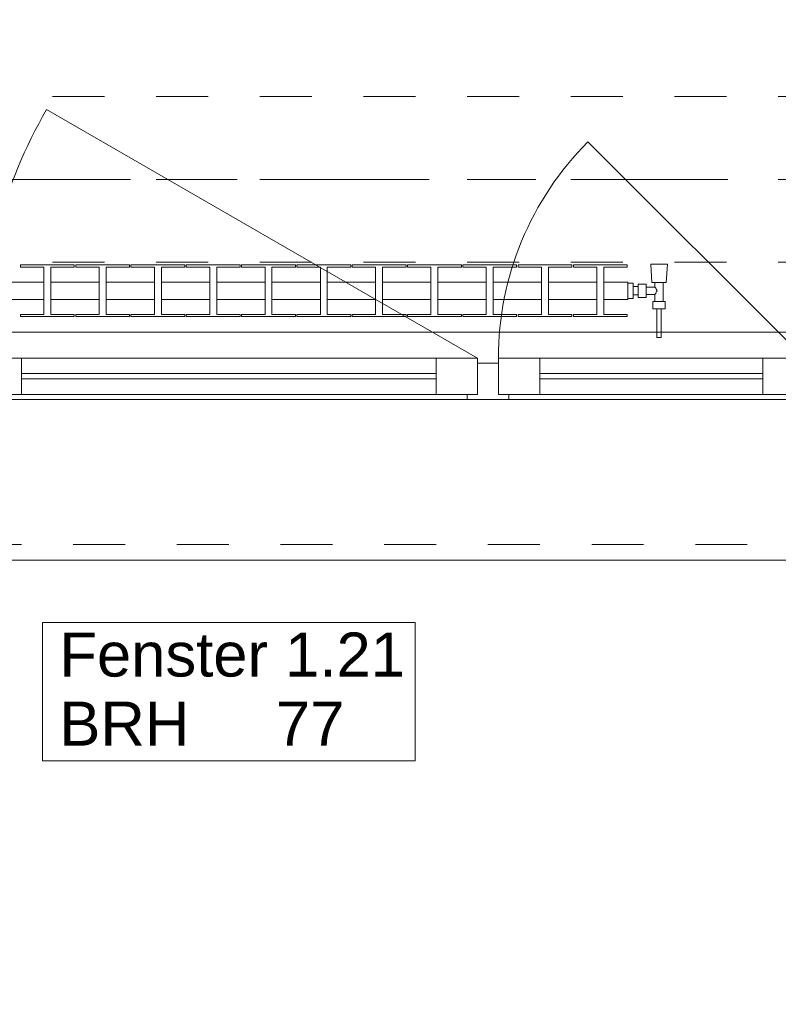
# Model space of a CAD drawing. Header units: metres. Extents: x -3.6 to 84.5, y -11 to 16.8.
# Tile 149 of 256: x 16.3 to 17.8, y -1 to 0.9. Entities that reach past the tile are written whole.
import ezdxf

# ---------------------------------------------------------------- set-up
doc = ezdxf.new("R2010")
doc.units = ezdxf.units.M
doc.header["$MEASUREMENT"] = 0
for name, pattern in [('Achse', [0.2, 0.1, -0.05, 0, -0.05]), ('Strichlinie doppelt', [0.546806, 0.264583, -0.105833, 0.070556, -0.105833]), ('Strichlinie eng', [0.115, 0.075, -0.04]), ('Untersicht', [0.1, 0.075, -0.025]), ('Wipeout_Contour', [1, 0, -1])]:
    doc.linetypes.add(name, pattern=pattern)
for name, color, linetype in [('152 - Bemaßung_ Beschriftung.Ausbau', 7, 'Continuous'), ('451 - Universal.Achsen Raster', 7, 'Continuous'), ('603 - Struktur.Bodenplatte_ Decke Roh', 7, 'Continuous'), ('604 - Struktur.Wand Aussen', 7, 'Continuous'), ('608 - Struktur.Träger', 7, 'Continuous'), ('650 - Abdeckung.Fußboden Aufbau', 7, 'Continuous'), ('801 - HKLSE.Heizung_ Klima_ Lüftung', 7, 'Continuous')]:
    doc.layers.add(name, color=color, linetype=linetype)
doc.styles.add('ERSTELLTER_STIL_2', font='txt')
doc.dimstyles.new('ERSTELLTER_STIL__1', dxfattribs={"dimtxt": 0.1, "dimasz": 0.0532, "dimexe": 0.18, "dimexo": 0.0625, "dimgap": 0, "dimtad": 1, "dimzin": 0, "dimdsep": 46, "dimtxsty": 'ERSTELLTER_STIL_2', "dimblk": 'ARROWHEAD_2', "dimblk1": 'ARROWHEAD_2', "dimblk2": 'ARROWHEAD_2', "dimcen": 0.09, "dimse1": 1, "dimse2": 1, "dimclrd": 7, "dimclre": 7, "dimclrt": 7, "dimazin": 0, "dimtfac": 1, "dimtdec": 4, "dimtmove": 0, "dimatfit": 3, "dimfxl": 1, "dimtolj": 1, "dimtzin": 0, "dimarcsym": 0})
doc.dimstyles.new('ERSTELLTER_STIL__2', dxfattribs={"dimtxt": 0.1, "dimasz": 0.0532, "dimexe": 0.18, "dimexo": 0.0625, "dimgap": 0, "dimtad": 1, "dimzin": 0, "dimdsep": 46, "dimtxsty": 'ERSTELLTER_STIL_2', "dimblk": 'ARROWHEAD_2', "dimblk1": 'ARROWHEAD_2', "dimblk2": 'ARROWHEAD_2', "dimcen": 0.09, "dimse1": 1, "dimse2": 1, "dimclrd": 7, "dimclre": 7, "dimclrt": 7, "dimazin": 0, "dimtfac": 1, "dimtdec": 4, "dimtmove": 2, "dimatfit": 3, "dimfxl": 1, "dimtolj": 1, "dimtzin": 0, "dimarcsym": 0})
doc.dimstyles.new('ERSTELLTER_STIL__3', dxfattribs={"dimtxt": 0.1, "dimasz": 0.0532, "dimexe": 0.18, "dimexo": 0.0625, "dimgap": 0, "dimtad": 1, "dimtih": 1, "dimtoh": 1, "dimzin": 0, "dimdsep": 46, "dimtxsty": 'ERSTELLTER_STIL_2', "dimblk": 'ARROWHEAD_2', "dimblk1": 'ARROWHEAD_2', "dimblk2": 'ARROWHEAD_2', "dimcen": 0.09, "dimse1": 1, "dimse2": 1, "dimclrd": 7, "dimclre": 7, "dimclrt": 7, "dimazin": 0, "dimtfac": 1, "dimtdec": 4, "dimtmove": 0, "dimatfit": 3, "dimfxl": 1, "dimtolj": 1, "dimtzin": 0, "dimarcsym": 0})

# ---------------------------------------------------------------- blocks, each defined once
blk = doc.blocks.new('*D254')
at = {"layer": '152 - Bemaßung_ Beschriftung.Ausbau', "color": 7, "linetype": 'Continuous', "lineweight": 5}
for p, q in [((14.3402, -8.55), (14.2998, -8.62)), ((14.32, -8.6375), (14.32, -8.5325)), ((15.5402, -8.55), (15.4998, -8.62)), ((15.52, -8.6375), (15.52, -8.5325)), ((11.92, -8.585), (14.32, -8.585)), ((14.32, -8.585), (15.52, -8.585)), ((15.52, -8.585), (17.92, -8.585))]:
    blk.add_line(p, q, dxfattribs=at)
at = {"layer": '152 - Bemaßung_ Beschriftung.Ausbau', "color": 7, "lineweight": 5, "insert": (14.787, -8.565), "char_height": 0.1, "attachment_point": 7, "style": 'ERSTELLTER_STIL_2'}
blk.add_mtext('\\A1;{\\pql;\\fArial|b0|i0|c0|p38;1,20}', dxfattribs=at)
blk = doc.blocks.new('ARROWHEAD_2')
at = {"color": 0, "linetype": 'Continuous', "lineweight": 0}
for p, q in [((-0.378, -0.655), (0.378, 0.655)), ((0, 0), (-1, 0))]:
    blk.add_line(p, q, dxfattribs=at)
blk = doc.blocks.new('*D255')
at = {"layer": '152 - Bemaßung_ Beschriftung.Ausbau', "color": 7, "linetype": 'Continuous', "lineweight": 5}
for p, q in [((15.5402, -8.55), (15.4998, -8.62)), ((17.9402, -8.55), (17.8998, -8.62)), ((15.52, -8.585), (17.92, -8.585))]:
    blk.add_line(p, q, dxfattribs=at)
at = {"layer": '152 - Bemaßung_ Beschriftung.Ausbau', "color": 7, "lineweight": 5, "char_height": 0.1, "attachment_point": 7, "style": 'ERSTELLTER_STIL_2'}
for s, insert in [('\\A1;{\\pql;\\fArial|b0|i0|c0|p38;2,40}', (16.587, -8.565)), ('\\A1;{\\pql;\\fArial|b0|i0|c0|p38;2,01}', (16.587, -8.705))]:
    blk.add_mtext(s, dxfattribs=dict(at, insert=insert))
blk = doc.blocks.new('*D256')
at = {"layer": '152 - Bemaßung_ Beschriftung.Ausbau', "color": 7, "linetype": 'Continuous', "lineweight": 5}
for p, q in [((17.9402, -8.55), (17.8998, -8.62)), ((17.92, -8.6375), (17.92, -8.5325)), ((19.1402, -8.55), (19.0998, -8.62)), ((19.12, -8.6375), (19.12, -8.5325)), ((15.52, -8.585), (17.92, -8.585)), ((17.92, -8.585), (19.12, -8.585)), ((19.12, -8.585), (21.52, -8.585))]:
    blk.add_line(p, q, dxfattribs=at)
at = {"layer": '152 - Bemaßung_ Beschriftung.Ausbau', "color": 7, "lineweight": 5, "insert": (18.387, -8.565), "char_height": 0.1, "attachment_point": 7, "style": 'ERSTELLTER_STIL_2'}
blk.add_mtext('\\A1;{\\pql;\\fArial|b0|i0|c0|p38;1,20}', dxfattribs=at)
blk = doc.blocks.new('*D284')
at = {"layer": '152 - Bemaßung_ Beschriftung.Ausbau', "color": 7, "linetype": 'Continuous', "lineweight": 5}
for p, q in [((11.405, -9.1375), (11.405, -9.0325)), ((11.4252, -9.05), (11.3848, -9.12)), ((18.4652, -9.05), (18.4248, -9.12)), ((11.24, -9.085), (11.405, -9.085)), ((11.405, -9.085), (18.445, -9.085))]:
    blk.add_line(p, q, dxfattribs=at)
at = {"layer": '152 - Bemaßung_ Beschriftung.Ausbau', "color": 7, "lineweight": 5, "char_height": 0.1, "attachment_point": 7, "style": 'ERSTELLTER_STIL_2'}
for s, insert in [('\\A1;{\\pql;\\fArial|b0|i0|c0|p38;16\\fArial|b0|i0|c0|p38;\\A1{\\H.66x;\\S5^  ;}}', (18.2229, -9.0666)), ('\\A1;{\\pql;\\fArial|b0|i0|c0|p38;7,04}', (14.6911, -9.065))]:
    blk.add_mtext(s, dxfattribs=dict(at, insert=insert))
blk = doc.blocks.new('*D285')
at = {"layer": '152 - Bemaßung_ Beschriftung.Ausbau', "color": 7, "linetype": 'Continuous', "lineweight": 5}
for p, q in [((18.445, -9.1375), (18.445, -9.0325)), ((18.4652, -9.05), (18.4248, -9.12)), ((18.6302, -9.05), (18.5898, -9.12)), ((11.405, -9.085), (18.445, -9.085)), ((18.445, -9.085), (18.61, -9.085))]:
    blk.add_line(p, q, dxfattribs=at)
blk = doc.blocks.new('*D458')
at = {"layer": '152 - Bemaßung_ Beschriftung.Ausbau', "color": 7, "linetype": 'Continuous', "lineweight": 5}
for p, q in [((-1.21, 0.0252), (-1.14, -0.0152)), ((-1.175, -0.145), (-1.175, 0.005)), ((-1.21, -0.1248), (-1.14, -0.1652)), ((-1.1225, -0.145), (-1.2275, -0.145)), ((-1.175, -0.1792), (-1.175, -0.145))]:
    blk.add_line(p, q, dxfattribs=at)
at = {"layer": '152 - Bemaßung_ Beschriftung.Ausbau', "color": 7, "lineweight": 5, "insert": (-1.195, -0.317), "char_height": 0.1, "attachment_point": 7, "rotation": 90, "style": 'ERSTELLTER_STIL_2'}
blk.add_mtext('\\A1;{\\pql;\\fArial|b0|i0|c0|p38;15}', dxfattribs=at)
blk = doc.blocks.new('*D459')
at = {"layer": '152 - Bemaßung_ Beschriftung.Ausbau', "color": 7, "linetype": 'Continuous', "lineweight": 5}
for p, q in [((-1.21, 0.0252), (-1.14, -0.0152)), ((-1.175, -0.145), (-1.175, 0.005))]:
    blk.add_line(p, q, dxfattribs=at)
blk = doc.blocks.new('*D465')
at = {"layer": '152 - Bemaßung_ Beschriftung.Ausbau', "color": 7, "linetype": 'Continuous', "lineweight": 5}
for p, q in [((-2.21, 0.0252), (-2.14, -0.0152)), ((-2.175, -0.145), (-2.175, 0.005)), ((-2.21, -0.1248), (-2.14, -0.1652)), ((-2.1225, -0.145), (-2.2275, -0.145)), ((-2.175, -0.1792), (-2.175, -0.145))]:
    blk.add_line(p, q, dxfattribs=at)
at = {"layer": '152 - Bemaßung_ Beschriftung.Ausbau', "color": 7, "lineweight": 5, "insert": (-2.1845, -0.1406), "char_height": 0.1, "attachment_point": 7, "rotation": 90, "style": 'ERSTELLTER_STIL_2'}
blk.add_mtext('\\A1;{\\pql;\\fArial|b0|i0|c0|p38;15}', dxfattribs=at)
blk = doc.blocks.new('*D466')
at = {"layer": '152 - Bemaßung_ Beschriftung.Ausbau', "color": 7, "linetype": 'Continuous', "lineweight": 5}
for p, q in [((-2.21, 0.0252), (-2.14, -0.0152)), ((-2.175, -0.145), (-2.175, 0.005))]:
    blk.add_line(p, q, dxfattribs=at)
blk = doc.blocks.new('*D467')
at = {"layer": '152 - Bemaßung_ Beschriftung.Ausbau', "color": 7, "linetype": 'Continuous', "lineweight": 5}
for p, q in [((-2.21, 0.2702), (-2.14, 0.2298)), ((-2.14, 0.2248), (-2.21, 0.2652)), ((-2.175, 0.005), (-2.175, 0.245)), ((-2.21, 0.0252), (-2.14, -0.0152)), ((-2.1225, 0.005), (-2.2275, 0.005)), ((-2.175, -0.145), (-2.175, 0.005))]:
    blk.add_line(p, q, dxfattribs=at)
at = {"layer": '152 - Bemaßung_ Beschriftung.Ausbau', "color": 7, "lineweight": 5, "insert": (-2.195, 0.0491), "char_height": 0.1, "attachment_point": 7, "rotation": 90, "style": 'ERSTELLTER_STIL_2'}
blk.add_mtext('\\A1;{\\pql;\\fArial|b0|i0|c0|p38;24}', dxfattribs=at)
blk = doc.blocks.new('*D468')
at = {"layer": '152 - Bemaßung_ Beschriftung.Ausbau', "color": 7, "linetype": 'Continuous', "lineweight": 5}
for p, q in [((-2.175, 0.25), (-2.175, 0.7)), ((-2.21, 0.2702), (-2.14, 0.2298)), ((-2.1225, 0.25), (-2.2275, 0.25)), ((-2.14, 0.2248), (-2.21, 0.2652)), ((-2.175, 0.245), (-2.175, 0.25)), ((-2.1225, 0.245), (-2.2275, 0.245)), ((-2.175, 0.005), (-2.175, 0.245))]:
    blk.add_line(p, q, dxfattribs=at)
blk = doc.blocks.new('*D480')
at = {"layer": '152 - Bemaßung_ Beschriftung.Ausbau', "color": 7, "linetype": 'Continuous', "lineweight": 5}
for p, q in [((-0.165, -10.1375), (-0.165, -10.0325)), ((-0.1448, -10.05), (-0.1852, -10.12)), ((43.7602, -10.05), (43.7198, -10.12)), ((-0.1992, -10.085), (-0.165, -10.085)), ((-0.165, -10.085), (43.74, -10.085))]:
    blk.add_line(p, q, dxfattribs=at)
at = {"layer": '152 - Bemaßung_ Beschriftung.Ausbau', "color": 7, "lineweight": 5, "char_height": 0.1, "attachment_point": 7, "style": 'ERSTELLTER_STIL_2'}
for s, insert in [('\\A1;{\\pql;\\fArial|b0|i0|c0|p38;43,90\\fArial|b0|i0|c0|p38;\\A1{\\H.66x;\\S5^  ;}}', (21.5156, -10.0844)), ('\\A1;{\\pql;\\fArial|b0|i0|c0|p38;15}', (43.568, -10.065))]:
    blk.add_mtext(s, dxfattribs=dict(at, insert=insert))
blk = doc.blocks.new('*D502')
at = {"layer": '152 - Bemaßung_ Beschriftung.Ausbau', "color": 7, "linetype": 'Continuous', "lineweight": 5}
for p, q in [((15.08, -9.6375), (15.08, -9.5325)), ((15.1002, -9.55), (15.0598, -9.62)), ((18.4002, -9.55), (18.3598, -9.62)), ((14.78, -9.585), (15.08, -9.585)), ((15.08, -9.585), (18.38, -9.585))]:
    blk.add_line(p, q, dxfattribs=at)
at = {"layer": '152 - Bemaßung_ Beschriftung.Ausbau', "color": 7, "lineweight": 5, "insert": (16.597, -9.565), "char_height": 0.1, "attachment_point": 7, "style": 'ERSTELLTER_STIL_2'}
blk.add_mtext('\\A1;{\\pql;\\fArial|b0|i0|c0|p38;3,30}', dxfattribs=at)
blk = doc.blocks.new('*D503')
at = {"layer": '152 - Bemaßung_ Beschriftung.Ausbau', "color": 7, "linetype": 'Continuous', "lineweight": 5}
for p, q in [((18.38, -9.6375), (18.38, -9.5325)), ((18.4002, -9.55), (18.3598, -9.62)), ((18.7002, -9.55), (18.6598, -9.62)), ((15.08, -9.585), (18.38, -9.585)), ((18.38, -9.585), (18.68, -9.585))]:
    blk.add_line(p, q, dxfattribs=at)
at = {"layer": '152 - Bemaßung_ Beschriftung.Ausbau', "color": 7, "lineweight": 5, "insert": (18.4541, -9.565), "char_height": 0.1, "attachment_point": 7, "style": 'ERSTELLTER_STIL_2'}
blk.add_mtext('\\A1;{\\pql;\\fArial|b0|i0|c0|p38;30}', dxfattribs=at)
blk = doc.blocks.new('*D644')
at = {"layer": '152 - Bemaßung_ Beschriftung.Ausbau', "color": 7, "linetype": 'Continuous', "lineweight": 5}
for p, q in [((-0.165, -10.6375), (-0.165, -10.5325)), ((62.425, -10.6375), (62.425, -10.5325)), ((-0.1448, -10.55), (-0.1852, -10.62)), ((62.4048, -10.62), (62.4452, -10.55)), ((-0.1992, -10.585), (-0.165, -10.585)), ((-0.165, -10.585), (62.425, -10.585)), ((62.425, -10.585), (62.4593, -10.585))]:
    blk.add_line(p, q, dxfattribs=at)
at = {"layer": '152 - Bemaßung_ Beschriftung.Ausbau', "color": 7, "lineweight": 5, "insert": (30.959, -10.565), "char_height": 0.1, "attachment_point": 7, "style": 'ERSTELLTER_STIL_2'}
blk.add_mtext('\\A1;{\\pql;\\fArial|b0|i0|c0|p38;62,59}', dxfattribs=at)
blk = doc.blocks.new('*D645')
at = {"layer": '152 - Bemaßung_ Beschriftung.Ausbau', "color": 7, "linetype": 'Continuous', "lineweight": 5}
for p, q in [((-1.71, 0.0252), (-1.64, -0.0152)), ((-1.675, -0.145), (-1.675, 0.005)), ((-1.71, -0.1248), (-1.64, -0.1652)), ((-1.6225, -0.145), (-1.7275, -0.145)), ((-1.675, -0.1792), (-1.675, -0.145))]:
    blk.add_line(p, q, dxfattribs=at)
at = {"layer": '152 - Bemaßung_ Beschriftung.Ausbau', "color": 7, "lineweight": 5, "insert": (-1.6845, -0.1406), "char_height": 0.1, "attachment_point": 7, "rotation": 90, "style": 'ERSTELLTER_STIL_2'}
blk.add_mtext('\\A1;{\\pql;\\fArial|b0|i0|c0|p38;15}', dxfattribs=at)
blk = doc.blocks.new('*D646')
at = {"layer": '152 - Bemaßung_ Beschriftung.Ausbau', "color": 7, "linetype": 'Continuous', "lineweight": 5}
for p, q in [((-1.71, 0.0252), (-1.64, -0.0152)), ((-1.675, -0.145), (-1.675, 0.005))]:
    blk.add_line(p, q, dxfattribs=at)
blk = doc.blocks.new('*D647')
at = {"layer": '152 - Bemaßung_ Beschriftung.Ausbau', "color": 7, "linetype": 'Continuous', "lineweight": 5}
for p, q in [((-1.71, 0.2652), (-1.64, 0.2248)), ((-1.675, 0.005), (-1.675, 0.245)), ((-1.71, 0.0252), (-1.64, -0.0152)), ((-1.6225, 0.005), (-1.7275, 0.005)), ((-1.675, -0.145), (-1.675, 0.005))]:
    blk.add_line(p, q, dxfattribs=at)
at = {"layer": '152 - Bemaßung_ Beschriftung.Ausbau', "color": 7, "lineweight": 5, "insert": (-1.695, 0.0491), "char_height": 0.1, "attachment_point": 7, "rotation": 90, "style": 'ERSTELLTER_STIL_2'}
blk.add_mtext('\\A1;{\\pql;\\fArial|b0|i0|c0|p38;24}', dxfattribs=at)
blk = doc.blocks.new('*D648')
at = {"layer": '152 - Bemaßung_ Beschriftung.Ausbau', "color": 7, "linetype": 'Continuous', "lineweight": 5}
for p, q in [((-1.675, 13.455), (-1.675, 13.695)), ((-1.71, 13.4752), (-1.64, 13.4348)), ((-1.6225, 13.455), (-1.7275, 13.455)), ((-1.675, 0.245), (-1.675, 13.455)), ((-1.71, 0.2652), (-1.64, 0.2248)), ((-1.6225, 0.245), (-1.7275, 0.245)), ((-1.675, 0.005), (-1.675, 0.245))]:
    blk.add_line(p, q, dxfattribs=at)
at = {"layer": '152 - Bemaßung_ Beschriftung.Ausbau', "color": 7, "lineweight": 5, "insert": (-1.695, 6.679), "char_height": 0.1, "attachment_point": 7, "rotation": 90, "style": 'ERSTELLTER_STIL_2'}
blk.add_mtext('\\A1;{\\pql;\\fArial|b0|i0|c0|p38;13,21}', dxfattribs=at)

msp = doc.modelspace()

# ---------------------------------------------------------------- linework, layer by layer
at = {"layer": '451 - Universal.Achsen Raster', "color": 160, "linetype": 'Strichlinie doppelt', "lineweight": 9, "true_color": 0x3232ff}
msp.add_line((64.935, 0.55), (-3.175, 0.55), dxfattribs=at)
at = {"layer": '603 - Struktur.Bodenplatte_ Decke Roh', "color": 7, "linetype": 'Continuous', "lineweight": 18, "flags": 128}
msp.add_lwpolyline([(-0.015, 0.005), (43.89, 0.005)], dxfattribs=at)
at = {"layer": '604 - Struktur.Wand Aussen', "color": 7, "linetype": 'Continuous', "lineweight": 9}
for p, q in [((16.24, 0.205), (16.32, 0.205)), ((16.32, 0.205), (17.12, 0.205)), ((16.32, 0.205), (16.32, 0.135)), ((17.12, 0.135), (17.12, 0.205)), ((17.12, 0.205), (17.2, 0.205)), ((17.2, 0.205), (17.2, 0.135)), ((17.2, 0.135), (17.2, 0.195)), ((17.2, 0.195), (17.22, 0.195)), ((17.22, 0.195), (17.24, 0.195)), ((17.24, 0.135), (17.24, 0.205)), ((17.24, 0.205), (17.32, 0.205)), ((17.24, 0.195), (17.24, 0.135)), ((17.32, 0.205), (17.75, 0.205)), ((17.32, 0.205), (17.32, 0.135)), ((17.75, 0.135), (17.75, 0.205)), ((17.75, 0.205), (17.83, 0.205)), ((16.32, 0.175), (17.12, 0.175)), ((17.32, 0.175), (17.75, 0.175)), ((17.12, 0.165), (16.32, 0.165)), ((17.75, 0.165), (17.32, 0.165)), ((16.32, 0.135), (16.24, 0.135)), ((17.12, 0.135), (16.32, 0.135)), ((17.2, 0.135), (17.12, 0.135)), ((17.18, 0.135), (17.2, 0.135)), ((17.24, 0.135), (17.26, 0.135)), ((17.32, 0.135), (17.24, 0.135)), ((17.75, 0.135), (17.32, 0.135)), ((17.83, 0.135), (17.75, 0.135))]:
    msp.add_line(p, q, dxfattribs=at)
at = {"layer": '604 - Struktur.Wand Aussen', "color": 7, "linetype": 'Continuous', "lineweight": 9, "flags": 128}
msp.add_lwpolyline([(16.3606, -0.5721), (17.0794, -0.5721), (17.0794, -0.4386), (17.0794, -0.305), (16.3606, -0.305), (16.3606, -0.4386)], close=True, dxfattribs=at)
at = {"layer": '608 - Struktur.Träger', "color": 7, "linetype": 'Untersicht', "lineweight": 13}
msp.add_line((0.38, 0.71), (61.88, 0.71), dxfattribs=at)
at = {"layer": '608 - Struktur.Träger', "color": 7, "linetype": 'Achse', "lineweight": 9}
msp.add_line((0.38, 0.55), (61.88, 0.55), dxfattribs=at)
at = {"layer": '650 - Abdeckung.Fußboden Aufbau', "color": 7, "linetype": 'Continuous', "lineweight": 13, "flags": 128}
msp.add_lwpolyline([(11.49, 5.19), (11.405, 5.19), (11.405, 0.71), (11.49, 0.71), (11.49, 0.255), (14.77, 0.255), (14.77, 0.71), (15.09, 0.71), (15.09, 0.255), (18.37, 0.255), (18.37, 0.71), (18.445, 0.71), (18.445, 5.19), (18.37, 5.19), (18.37, 5.79), (13.83, 5.79), (13.83, 5.925), (12.82, 5.925), (12.82, 5.79), (11.49, 5.79)], close=True, dxfattribs=at)

# ---------------------------------------------------------------- texts
at = {"layer": '604 - Struktur.Wand Aussen', "color": 7, "lineweight": 9, "char_height": 0.085, "style": 'ERSTELLTER_STIL_2'}
for s, insert, attachment_point in [('\\A1;{\\pql;\\pt0;\\fArial|b0|i0|c0|p38;Fenster 1.21}', (16.3932, -0.4108), 7), ('\\A1;{\\pql;\\pt0;\\fArial|b0|i0|c0|p38;}', (16.9399, -0.4386), 1), ('\\A1;{\\pql;\\pt0;\\fArial|b0|i0|c0|p38;BRH}', (16.3932, -0.458), 1), ('\\A1;{\\pql;\\pt0,0.05;\\fArial|b0|i0|c0|p38;77\\fArial|b0|i0|c0|p38;\\A1{\\H.66x;\\S^  ;}\\fArial|b0|i0|c0|p38;\\fArial|b0|i0|c0|p38;\\A1{\\H.66x;\\S^  ;}}', (16.8109, -0.458), 1)]:
    msp.add_mtext(s, dxfattribs=dict(at, insert=insert, attachment_point=attachment_point))

# ---------------------------------------------------------------- next in the draw order: wipeouts: each hides what was drawn before it
at = {"color": 254, "linetype": 'Wipeout_Contour', "lineweight": 0, "ltscale": 100.375291}
msp.add_wipeout([(15.62, 0.125), (15.62, -0.155), (15.62, -0.185), (17.82, -0.185), (17.82, -0.155), (17.82, 0.125)], dxfattribs=at).dxf.layer = '604 - Struktur.Wand Aussen'
at = {"color": 254, "linetype": 'Wipeout_Contour', "lineweight": 0, "ltscale": 4074.681286}
msp.add_wipeout([(17.49, 0.3183), (17.49, 0.3517), (17.4433, 0.3517), (17.4433, 0.3808), (17.4887, 0.3808), (17.4887, 0.385), (17.3847, 0.385), (17.3847, 0.3808), (17.43, 0.3808), (17.43, 0.3517), (17.3367, 0.3517), (17.3367, 0.3808), (17.382, 0.3808), (17.382, 0.385), (17.278, 0.385), (17.278, 0.3808), (17.3233, 0.3808), (17.3233, 0.3517), (17.23, 0.3517), (17.23, 0.3808), (17.2753, 0.3808), (17.2753, 0.385), (17.1713, 0.385), (17.1713, 0.3808), (17.2167, 0.3808), (17.2167, 0.3517), (17.1233, 0.3517), (17.1233, 0.3808), (17.1687, 0.3808), (17.1687, 0.385), (17.0647, 0.385), (17.0647, 0.3808), (17.11, 0.3808), (17.11, 0.3517), (17.0167, 0.3517), (17.0167, 0.3808), (17.062, 0.3808), (17.062, 0.385), (16.958, 0.385), (16.958, 0.3808), (17.0033, 0.3808), (17.0033, 0.3517), (16.91, 0.3517), (16.91, 0.3808), (16.9553, 0.3808), (16.9553, 0.385), (16.8513, 0.385), (16.8513, 0.3808), (16.8967, 0.3808), (16.8967, 0.3517), (16.8033, 0.3517), (16.8033, 0.3808), (16.8487, 0.3808), (16.8487, 0.385), (16.7447, 0.385), (16.7447, 0.3808), (16.79, 0.3808), (16.79, 0.3517), (16.6967, 0.3517), (16.6967, 0.3808), (16.742, 0.3808), (16.742, 0.385), (16.638, 0.385), (16.638, 0.3808), (16.6833, 0.3808), (16.6833, 0.3517), (16.59, 0.3517), (16.59, 0.3808), (16.6353, 0.3808), (16.6353, 0.385), (16.5313, 0.385), (16.5313, 0.3808), (16.5767, 0.3808), (16.5767, 0.3517), (16.4833, 0.3517), (16.4833, 0.3808), (16.5287, 0.3808), (16.5287, 0.385), (16.4247, 0.385), (16.4247, 0.3808), (16.47, 0.3808), (16.47, 0.3517), (16.3767, 0.3517), (16.3767, 0.3808), (16.422, 0.3808), (16.422, 0.385), (16.318, 0.385), (16.318, 0.3808), (16.3633, 0.3808), (16.3633, 0.3517), (16.27, 0.3517), (16.27, 0.3808), (16.3153, 0.3808), (16.3153, 0.385), (16.2113, 0.385), (16.2113, 0.3808), (16.2567, 0.3808), (16.2567, 0.3517), (16.1633, 0.3517), (16.1633, 0.3808), (16.2087, 0.3808), (16.2087, 0.385), (16.1047, 0.385), (16.1047, 0.3808), (16.15, 0.3808), (16.15, 0.3517), (16.0567, 0.3517), (16.0567, 0.3808), (16.102, 0.3808), (16.102, 0.385), (15.998, 0.385), (15.998, 0.3808), (16.0433, 0.3808), (16.0433, 0.3517), (15.95, 0.3517), (15.95, 0.3808), (15.9953, 0.3808), (15.9953, 0.385), (15.8913, 0.385), (15.8913, 0.3808), (15.9367, 0.3808), (15.9367, 0.3517), (15.89, 0.3517), (15.89, 0.3183), (15.9367, 0.3183), (15.9367, 0.2892), (15.8913, 0.2892), (15.8913, 0.285), (15.9953, 0.285), (15.9953, 0.2892), (15.95, 0.2892), (15.95, 0.3183), (16.0433, 0.3183), (16.0433, 0.2892), (15.998, 0.2892), (15.998, 0.285), (16.102, 0.285), (16.102, 0.2892), (16.0567, 0.2892), (16.0567, 0.3183), (16.15, 0.3183), (16.15, 0.2892), (16.1047, 0.2892), (16.1047, 0.285), (16.2087, 0.285), (16.2087, 0.2892), (16.1633, 0.2892), (16.1633, 0.3183), (16.2567, 0.3183), (16.2567, 0.2892), (16.2113, 0.2892), (16.2113, 0.285), (16.3153, 0.285), (16.3153, 0.2892), (16.27, 0.2892), (16.27, 0.3183), (16.3633, 0.3183), (16.3633, 0.2892), (16.318, 0.2892), (16.318, 0.285), (16.422, 0.285), (16.422, 0.2892), (16.3767, 0.2892), (16.3767, 0.3183), (16.47, 0.3183), (16.47, 0.2892), (16.4247, 0.2892), (16.4247, 0.285), (16.5287, 0.285), (16.5287, 0.2892), (16.4833, 0.2892), (16.4833, 0.3183), (16.5767, 0.3183), (16.5767, 0.2892), (16.5313, 0.2892), (16.5313, 0.285), (16.6353, 0.285), (16.6353, 0.2892), (16.59, 0.2892), (16.59, 0.3183), (16.6833, 0.3183), (16.6833, 0.2892), (16.638, 0.2892), (16.638, 0.285), (16.742, 0.285), (16.742, 0.2892), (16.6967, 0.2892), (16.6967, 0.3183), (16.79, 0.3183), (16.79, 0.2892), (16.7447, 0.2892), (16.7447, 0.285), (16.8487, 0.285), (16.8487, 0.2892), (16.8033, 0.2892), (16.8033, 0.3183), (16.8967, 0.3183), (16.8967, 0.2892), (16.8513, 0.2892), (16.8513, 0.285), (16.9553, 0.285), (16.9553, 0.2892), (16.91, 0.2892), (16.91, 0.3183), (17.0033, 0.3183), (17.0033, 0.2892), (16.958, 0.2892), (16.958, 0.285), (17.062, 0.285), (17.062, 0.2892), (17.0167, 0.2892), (17.0167, 0.3183), (17.11, 0.3183), (17.11, 0.2892), (17.0647, 0.2892), (17.0647, 0.285), (17.1687, 0.285), (17.1687, 0.2892), (17.1233, 0.2892), (17.1233, 0.3183), (17.2167, 0.3183), (17.2167, 0.2892), (17.1713, 0.2892), (17.1713, 0.285), (17.2753, 0.285), (17.2753, 0.2892), (17.23, 0.2892), (17.23, 0.3183), (17.3233, 0.3183), (17.3233, 0.2892), (17.278, 0.2892), (17.278, 0.285), (17.382, 0.285), (17.382, 0.2892), (17.3367, 0.2892), (17.3367, 0.3183), (17.43, 0.3183), (17.43, 0.2892), (17.3847, 0.2892), (17.3847, 0.285), (17.4887, 0.285), (17.4887, 0.2892), (17.4433, 0.2892), (17.4433, 0.3183)], dxfattribs=at).dxf.layer = '801 - HKLSE.Heizung_ Klima_ Lüftung'

# ---------------------------------------------------------------- next in the draw order: linework, layer by layer
at = {"layer": '604 - Struktur.Wand Aussen', "color": 7, "linetype": 'Continuous', "lineweight": 9}
for p, q in [((17.2, 0.205), (16.3686, 0.685)), ((17.18, 0.125), (17.18, 0.135)), ((17.26, 0.135), (17.26, 0.125)), ((17.18, 0.125), (16.26, 0.125)), ((17.22, 0.125), (17.18, 0.125)), ((17.26, 0.125), (17.22, 0.125)), ((17.81, 0.125), (17.26, 0.125)), ((15.62, -0.185), (17.82, -0.185))]:
    msp.add_line(p, q, dxfattribs=at)
at = {"layer": '604 - Struktur.Wand Aussen', "color": 7, "linetype": 'Strichlinie eng', "lineweight": 9}
msp.add_line((15.62, -0.155), (17.82, -0.155), dxfattribs=at)
at = {"layer": '604 - Struktur.Wand Aussen', "color": 7, "linetype": 'Continuous', "lineweight": 9}
for centre, radius, start in [((17.2, 0.205), 0.96, 150), ((17.83, 0.205), 0.59, 135)]:
    msp.add_arc(centre, radius, start, 180, dxfattribs=at)
at = {"layer": '801 - HKLSE.Heizung_ Klima_ Lüftung', "color": 7, "linetype": 'Continuous', "lineweight": 5}
for p, q in [((16.422, 0.385), (16.318, 0.385)), ((16.422, 0.385), (16.318, 0.385)), ((16.318, 0.385), (16.318, 0.3808)), ((16.318, 0.3808), (16.3633, 0.3808)), ((16.3633, 0.3808), (16.3633, 0.2892)), ((16.3767, 0.2892), (16.3767, 0.3808)), ((16.3767, 0.3808), (16.422, 0.3808)), ((16.422, 0.3808), (16.422, 0.385)), ((16.5287, 0.385), (16.4247, 0.385)), ((16.5287, 0.385), (16.4247, 0.385)), ((16.4247, 0.385), (16.4247, 0.3808)), ((16.4247, 0.3808), (16.47, 0.3808)), ((16.47, 0.3808), (16.47, 0.2892)), ((16.4833, 0.2892), (16.4833, 0.3808)), ((16.4833, 0.3808), (16.5287, 0.3808)), ((16.5287, 0.3808), (16.5287, 0.385)), ((16.5287, 0.3808), (16.5287, 0.385)), ((16.6353, 0.385), (16.5313, 0.385)), ((16.5313, 0.385), (16.5313, 0.3808)), ((16.6353, 0.385), (16.5313, 0.385)), ((16.5313, 0.385), (16.5313, 0.3808)), ((16.5313, 0.3808), (16.5767, 0.3808)), ((16.5767, 0.3808), (16.5767, 0.2892)), ((16.59, 0.2892), (16.59, 0.3808)), ((16.59, 0.3808), (16.6353, 0.3808)), ((16.6353, 0.3808), (16.6353, 0.385)), ((16.742, 0.385), (16.638, 0.385)), ((16.638, 0.385), (16.638, 0.3808)), ((16.742, 0.385), (16.638, 0.385)), ((16.638, 0.385), (16.638, 0.3808)), ((16.638, 0.3808), (16.6833, 0.3808)), ((16.6833, 0.3808), (16.6833, 0.2892)), ((16.6967, 0.2892), (16.6967, 0.3808)), ((16.6967, 0.3808), (16.742, 0.3808)), ((16.742, 0.3808), (16.742, 0.385)), ((16.8487, 0.385), (16.7447, 0.385)), ((16.8487, 0.385), (16.7447, 0.385)), ((16.7447, 0.385), (16.7447, 0.3808)), ((16.7447, 0.3808), (16.79, 0.3808)), ((16.79, 0.3808), (16.79, 0.2892)), ((16.8033, 0.2892), (16.8033, 0.3808)), ((16.8033, 0.3808), (16.8487, 0.3808)), ((16.8487, 0.3808), (16.8487, 0.385)), ((16.8487, 0.3808), (16.8487, 0.385)), ((16.9553, 0.385), (16.8513, 0.385)), ((16.9553, 0.385), (16.8513, 0.385)), ((16.8513, 0.385), (16.8513, 0.3808)), ((16.8513, 0.3808), (16.8967, 0.3808)), ((16.8967, 0.3808), (16.8967, 0.2892)), ((16.91, 0.2892), (16.91, 0.3808)), ((16.91, 0.3808), (16.9553, 0.3808)), ((16.9553, 0.3808), (16.9553, 0.385)), ((17.062, 0.385), (16.958, 0.385)), ((16.958, 0.385), (16.958, 0.3808)), ((17.062, 0.385), (16.958, 0.385)), ((16.958, 0.385), (16.958, 0.3808)), ((16.958, 0.3808), (17.0033, 0.3808)), ((17.0033, 0.3808), (17.0033, 0.2892)), ((17.0167, 0.2892), (17.0167, 0.3808)), ((17.0167, 0.3808), (17.062, 0.3808)), ((17.062, 0.3808), (17.062, 0.385)), ((17.062, 0.3808), (17.062, 0.385)), ((17.1687, 0.385), (17.0647, 0.385)), ((17.1687, 0.385), (17.0647, 0.385)), ((17.0647, 0.385), (17.0647, 0.3808)), ((17.0647, 0.3808), (17.11, 0.3808)), ((17.11, 0.3808), (17.11, 0.2892)), ((17.1233, 0.2892), (17.1233, 0.3808)), ((17.1233, 0.3808), (17.1687, 0.3808)), ((17.1687, 0.3808), (17.1687, 0.385)), ((17.2753, 0.385), (17.1713, 0.385)), ((17.1713, 0.385), (17.1713, 0.3808)), ((17.2753, 0.385), (17.1713, 0.385)), ((17.1713, 0.385), (17.1713, 0.3808)), ((17.1713, 0.3808), (17.2167, 0.3808)), ((17.2167, 0.3808), (17.2167, 0.2892)), ((17.23, 0.2892), (17.23, 0.3808)), ((17.23, 0.3808), (17.2753, 0.3808)), ((17.2753, 0.3808), (17.2753, 0.385)), ((17.382, 0.385), (17.278, 0.385)), ((17.278, 0.385), (17.278, 0.3808)), ((17.382, 0.385), (17.278, 0.385)), ((17.278, 0.385), (17.278, 0.3808)), ((17.278, 0.3808), (17.3233, 0.3808)), ((17.3233, 0.3808), (17.3233, 0.2892)), ((17.3367, 0.2892), (17.3367, 0.3808)), ((17.3367, 0.3808), (17.382, 0.3808)), ((17.382, 0.3808), (17.382, 0.385)), ((17.382, 0.3808), (17.382, 0.385)), ((17.3847, 0.385), (17.3847, 0.3808)), ((17.3847, 0.3808), (17.43, 0.3808)), ((17.43, 0.3808), (17.43, 0.2892)), ((17.4433, 0.2892), (17.4433, 0.3808)), ((16.3633, 0.3517), (16.27, 0.3517)), ((16.47, 0.3517), (16.3767, 0.3517)), ((16.5767, 0.3517), (16.4833, 0.3517)), ((16.6833, 0.3517), (16.59, 0.3517)), ((16.79, 0.3517), (16.6967, 0.3517)), ((16.8967, 0.3517), (16.8033, 0.3517)), ((17.0033, 0.3517), (16.91, 0.3517)), ((17.11, 0.3517), (17.0167, 0.3517)), ((17.2167, 0.3517), (17.1233, 0.3517)), ((17.3233, 0.3517), (17.23, 0.3517)), ((17.43, 0.3517), (17.3367, 0.3517)), ((16.3633, 0.3183), (16.27, 0.3183)), ((16.47, 0.3183), (16.3767, 0.3183)), ((16.5767, 0.3183), (16.4833, 0.3183)), ((16.6833, 0.3183), (16.59, 0.3183)), ((16.79, 0.3183), (16.6967, 0.3183)), ((16.8967, 0.3183), (16.8033, 0.3183)), ((17.0033, 0.3183), (16.91, 0.3183)), ((17.11, 0.3183), (17.0167, 0.3183)), ((17.2167, 0.3183), (17.1233, 0.3183)), ((17.3233, 0.3183), (17.23, 0.3183)), ((17.43, 0.3183), (17.3367, 0.3183)), ((16.3633, 0.2892), (16.318, 0.2892)), ((16.318, 0.2892), (16.318, 0.285)), ((16.422, 0.2892), (16.3767, 0.2892)), ((16.422, 0.285), (16.422, 0.2892)), ((16.47, 0.2892), (16.4247, 0.2892)), ((16.4247, 0.2892), (16.4247, 0.285)), ((16.5287, 0.2892), (16.4833, 0.2892)), ((16.5287, 0.285), (16.5287, 0.2892)), ((16.5287, 0.285), (16.5287, 0.2892)), ((16.5313, 0.2892), (16.5313, 0.285)), ((16.5767, 0.2892), (16.5313, 0.2892)), ((16.5313, 0.2892), (16.5313, 0.285)), ((16.6353, 0.2892), (16.59, 0.2892)), ((16.6353, 0.285), (16.6353, 0.2892)), ((16.638, 0.2892), (16.638, 0.285)), ((16.6833, 0.2892), (16.638, 0.2892)), ((16.638, 0.2892), (16.638, 0.285)), ((16.742, 0.2892), (16.6967, 0.2892)), ((16.742, 0.285), (16.742, 0.2892)), ((16.79, 0.2892), (16.7447, 0.2892)), ((16.7447, 0.2892), (16.7447, 0.285)), ((16.8487, 0.2892), (16.8033, 0.2892)), ((16.8487, 0.285), (16.8487, 0.2892)), ((16.8487, 0.285), (16.8487, 0.2892)), ((16.8967, 0.2892), (16.8513, 0.2892)), ((16.8513, 0.2892), (16.8513, 0.285)), ((16.9553, 0.2892), (16.91, 0.2892)), ((16.9553, 0.285), (16.9553, 0.2892)), ((16.958, 0.2892), (16.958, 0.285)), ((17.0033, 0.2892), (16.958, 0.2892)), ((16.958, 0.2892), (16.958, 0.285)), ((17.062, 0.2892), (17.0167, 0.2892)), ((17.062, 0.285), (17.062, 0.2892)), ((17.062, 0.285), (17.062, 0.2892)), ((17.11, 0.2892), (17.0647, 0.2892)), ((17.0647, 0.2892), (17.0647, 0.285)), ((17.1687, 0.2892), (17.1233, 0.2892)), ((17.1687, 0.285), (17.1687, 0.2892)), ((17.1713, 0.2892), (17.1713, 0.285)), ((17.2167, 0.2892), (17.1713, 0.2892)), ((17.1713, 0.2892), (17.1713, 0.285)), ((17.2753, 0.2892), (17.23, 0.2892)), ((17.2753, 0.285), (17.2753, 0.2892)), ((17.278, 0.2892), (17.278, 0.285)), ((17.3233, 0.2892), (17.278, 0.2892)), ((17.278, 0.2892), (17.278, 0.285)), ((17.382, 0.2892), (17.3367, 0.2892)), ((17.382, 0.285), (17.382, 0.2892)), ((17.382, 0.285), (17.382, 0.2892)), ((17.43, 0.2892), (17.3847, 0.2892)), ((17.3847, 0.2892), (17.3847, 0.285)), ((16.318, 0.285), (16.422, 0.285)), ((16.4247, 0.285), (16.5287, 0.285)), ((16.5313, 0.285), (16.6353, 0.285)), ((16.638, 0.285), (16.742, 0.285)), ((16.7447, 0.285), (16.8487, 0.285)), ((16.8513, 0.285), (16.9553, 0.285)), ((16.958, 0.285), (17.062, 0.285)), ((17.0647, 0.285), (17.1687, 0.285)), ((17.1713, 0.285), (17.2753, 0.285)), ((17.278, 0.285), (17.382, 0.285))]:
    msp.add_line(p, q, dxfattribs=at)

# ---------------------------------------------------------------- next in the draw order: dimensions: what is measured, and where the dimension line sits
at = {"layer": '152 - Bemaßung_ Beschriftung.Ausbau', "color": 7, "linetype": 'Continuous', "lineweight": 5}
for base, p1, p2, picture, middle in [((15.52, -8.585), (14.32, 0.125), (15.52, 0.125), '*D254', (14.9169, -8.515)), ((17.92, -8.585), (15.52, 0.125), (17.92, 0.125), '*D255', (16.7169, -8.515)), ((19.12, -8.585), (17.92, 0.125), (19.12, 0.125), '*D256', (18.5169, -8.515)), ((43.740001, -10.085), (-0.165, -0.145), (43.740001, -8.085), '*D480', (21.81866, -10.015))]:
    dim = msp.add_linear_dim(base=base, p1=p1, p2=p2, dimstyle='ERSTELLTER_STIL__3', dxfattribs=at)
    dim.commit()
    dim.dimension.update_dxf_attribs({"geometry": picture, "text_midpoint": middle, "dimtype": 160})
for base, p1, p2, dimstyle, picture, middle in [((-2.175, 0.005), (-0.165, -0.145), (21.9375, 0.005), 'ERSTELLTER_STIL__2', '*D465', (-2.2345, -0.0644)), ((-2.175, 0.005), (21.9375, 0.005), (-0.015, 0.005), 'ERSTELLTER_STIL__1', '*D466', (-2.2450000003, 0.001853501)), ((-1.675, 0.005), (-0.165, -0.145), (21.9375, 0.005), 'ERSTELLTER_STIL__2', '*D645', (-1.7345, -0.0644)), ((-1.675, 0.005), (21.9375, 0.005), (-0.015, 0.005), 'ERSTELLTER_STIL__1', '*D646', (-1.7450000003, 0.001853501)), ((-1.175, 0.005), (-0.165, -0.145), (21.9375, 0.005), 'ERSTELLTER_STIL__1', '*D458', (-1.245, -0.2408)), ((-1.175, 0.005), (21.9375, 0.005), (-0.015, 0.005), 'ERSTELLTER_STIL__1', '*D459', (-1.2450000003, 0.001853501))]:
    dim = msp.add_linear_dim(base=base, p1=p1, p2=p2, angle=90, dimstyle=dimstyle, dxfattribs=at)
    dim.commit()
    dim.dimension.update_dxf_attribs({"geometry": picture, "text_midpoint": middle, "dimtype": 160, "text_rotation": 90})

# ---------------------------------------------------------------- next in the draw order: wipeouts: each hides what was drawn before it
at = {"color": 254, "linetype": 'Wipeout_Contour', "lineweight": 0, "ltscale": 559.791108}
msp.add_wipeout([(17.49, 0.3497), (17.49, 0.3203), (17.5, 0.3203), (17.5, 0.327), (17.51, 0.327), (17.51, 0.322), (17.525, 0.322), (17.525, 0.328), (17.542, 0.328), (17.542, 0.314), (17.538, 0.314), (17.538, 0.3), (17.546, 0.3), (17.546, 0.245), (17.554, 0.245), (17.554, 0.3), (17.562, 0.3), (17.562, 0.314), (17.558, 0.314), (17.558, 0.351), (17.564, 0.351), (17.566, 0.386), (17.534, 0.386), (17.536, 0.351), (17.542, 0.351), (17.542, 0.342), (17.525, 0.342), (17.525, 0.348), (17.51, 0.348), (17.51, 0.343), (17.5, 0.343), (17.5, 0.3497)], dxfattribs=at).dxf.layer = '801 - HKLSE.Heizung_ Klima_ Lüftung'

# ---------------------------------------------------------------- next in the draw order: linework, layer by layer
at = {"layer": '604 - Struktur.Wand Aussen', "color": 7, "linetype": 'Continuous', "lineweight": 9}
for p, q in [((17.83, 0.205), (17.4128, 0.6222)), ((15.53, 0.255), (17.91, 0.255))]:
    msp.add_line(p, q, dxfattribs=at)
at = {"layer": '604 - Struktur.Wand Aussen', "color": 7, "linetype": 'Strichlinie eng', "lineweight": 9}
msp.add_line((15.53, 0.255), (17.91, 0.255), dxfattribs=at)
at = {"layer": '608 - Struktur.Träger', "color": 7, "linetype": 'Untersicht', "lineweight": 13}
msp.add_line((0.38, 0.39), (61.88, 0.39), dxfattribs=at)
at = {"layer": '801 - HKLSE.Heizung_ Klima_ Lüftung', "color": 7, "linetype": 'Continuous', "lineweight": 5}
for p, q in [((17.4887, 0.385), (17.3847, 0.385)), ((17.4887, 0.385), (17.3847, 0.385)), ((17.4433, 0.3808), (17.4887, 0.3808)), ((17.4887, 0.3808), (17.4887, 0.385)), ((17.4887, 0.3808), (17.4887, 0.385)), ((17.5387, 0.386), (17.534, 0.386)), ((17.534, 0.386), (17.5387, 0.386)), ((17.536, 0.351), (17.534, 0.386)), ((17.5387, 0.386), (17.55, 0.386)), ((17.55, 0.386), (17.5387, 0.386)), ((17.55, 0.386), (17.5613, 0.386)), ((17.5613, 0.386), (17.55, 0.386)), ((17.5613, 0.386), (17.566, 0.386)), ((17.566, 0.386), (17.5613, 0.386)), ((17.564, 0.351), (17.566, 0.386)), ((17.49, 0.3517), (17.4433, 0.3517)), ((17.49, 0.3468), (17.49, 0.3517)), ((17.5, 0.3497), (17.49, 0.3497)), ((17.5, 0.3497), (17.49, 0.3497)), ((17.5, 0.3497), (17.49, 0.3497)), ((17.5, 0.3497), (17.49, 0.3497)), ((17.49, 0.335), (17.49, 0.3468)), ((17.5, 0.335), (17.5, 0.3497)), ((17.5, 0.335), (17.5, 0.3497)), ((17.5, 0.3407), (17.5, 0.343)), ((17.51, 0.343), (17.5, 0.343)), ((17.51, 0.3415), (17.51, 0.348)), ((17.525, 0.348), (17.51, 0.348)), ((17.525, 0.3415), (17.525, 0.348)), ((17.536, 0.351), (17.5401, 0.351)), ((17.5401, 0.351), (17.55, 0.351)), ((17.542, 0.342), (17.542, 0.351)), ((17.55, 0.351), (17.5599, 0.351)), ((17.558, 0.314), (17.558, 0.351)), ((17.5599, 0.351), (17.564, 0.351)), ((17.49, 0.3232), (17.49, 0.335)), ((17.49, 0.3183), (17.49, 0.3232)), ((17.5, 0.335), (17.5, 0.3407)), ((17.5, 0.3203), (17.5, 0.335)), ((17.5, 0.3203), (17.5, 0.335)), ((17.5, 0.3293), (17.5, 0.335)), ((17.5, 0.327), (17.5, 0.3293)), ((17.51, 0.327), (17.5, 0.327)), ((17.51, 0.3285), (17.51, 0.3415)), ((17.51, 0.322), (17.51, 0.3285)), ((17.542, 0.342), (17.525, 0.342)), ((17.525, 0.3285), (17.525, 0.3415)), ((17.525, 0.322), (17.525, 0.3285)), ((17.542, 0.328), (17.525, 0.328)), ((17.5437, 0.3399), (17.542, 0.342)), ((17.542, 0.328), (17.5437, 0.3301)), ((17.542, 0.314), (17.542, 0.328)), ((17.5442, 0.3389), (17.5437, 0.3399)), ((17.5437, 0.3301), (17.5442, 0.3311)), ((17.5461, 0.335), (17.5447, 0.3379)), ((17.5447, 0.3321), (17.5461, 0.335)), ((17.49, 0.3183), (17.4433, 0.3183)), ((17.5, 0.3203), (17.49, 0.3203)), ((17.5, 0.3203), (17.49, 0.3203)), ((17.525, 0.322), (17.51, 0.322)), ((17.538, 0.314), (17.544, 0.314)), ((17.538, 0.3), (17.538, 0.314)), ((17.544, 0.314), (17.556, 0.314)), ((17.556, 0.314), (17.562, 0.314)), ((17.562, 0.3), (17.562, 0.314)), ((17.4887, 0.2892), (17.4433, 0.2892)), ((17.4887, 0.285), (17.4887, 0.2892)), ((17.4887, 0.285), (17.4887, 0.2892)), ((17.538, 0.3), (17.544, 0.3)), ((17.544, 0.3), (17.556, 0.3)), ((17.546, 0.245), (17.546, 0.3)), ((17.546, 0.3), (17.5472, 0.3)), ((17.5472, 0.3), (17.55, 0.3)), ((17.55, 0.3), (17.5528, 0.3)), ((17.5528, 0.3), (17.554, 0.3)), ((17.554, 0.245), (17.554, 0.3)), ((17.556, 0.3), (17.562, 0.3)), ((17.3847, 0.285), (17.4887, 0.285)), ((17.546, 0.245), (17.5472, 0.245)), ((17.5472, 0.245), (17.55, 0.245)), ((17.55, 0.245), (17.5528, 0.245)), ((17.5528, 0.245), (17.554, 0.245))]:
    msp.add_line(p, q, dxfattribs=at)

# ---------------------------------------------------------------- next in the draw order: dimensions: what is measured, and where the dimension line sits
at = {"layer": '152 - Bemaßung_ Beschriftung.Ausbau', "color": 7, "linetype": 'Continuous', "lineweight": 5}
for base, p1, p2, picture, middle in [((-1.675, 13.455), (22.1775, 0.245), (31.13, 13.455), '*D648', (-1.745, 6.847)), ((-2.175, 0.24998), (22.1775, 0.245), (0.37999, 0.24998), '*D468', (-2.245, 0.44339)), ((-2.175, 0.245), (-0.015, 0.005), (22.1775, 0.245), '*D467', (-2.245, 0.1253)), ((-1.675, 0.245), (-0.015, 0.005), (22.1775, 0.245), '*D647', (-1.745, 0.1253))]:
    dim = msp.add_linear_dim(base=base, p1=p1, p2=p2, angle=90, dimstyle='ERSTELLTER_STIL__1', dxfattribs=at)
    dim.commit()
    dim.dimension.update_dxf_attribs({"geometry": picture, "text_midpoint": middle, "dimtype": 160, "text_rotation": 90})
for base, p1, p2, picture, middle in [((62.425, -10.585), (-0.165, -0.145), (62.425, 5.1), '*D644', (31.127, -10.515)), ((18.445, -9.085), (11.405, 2.95), (18.445, 2.95), '*D284', (14.8209, -9.015)), ((18.610025, -9.0849997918), (18.445025, 2.9499822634), (18.610025, 2.9499822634), '*D285', (18.4342330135, -9.0149997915)), ((18.38, -9.585), (15.08, 0.7), (18.38, 0.7), '*D502', (16.7268, -9.515)), ((18.68, -9.585), (18.38, 0.7), (18.68, 0.7), '*D503', (18.5303, -9.515))]:
    dim = msp.add_linear_dim(base=base, p1=p1, p2=p2, dimstyle='ERSTELLTER_STIL__3', dxfattribs=at)
    dim.commit()
    dim.dimension.update_dxf_attribs({"geometry": picture, "text_midpoint": middle, "dimtype": 160})

doc.saveas('drawing.dxf')
